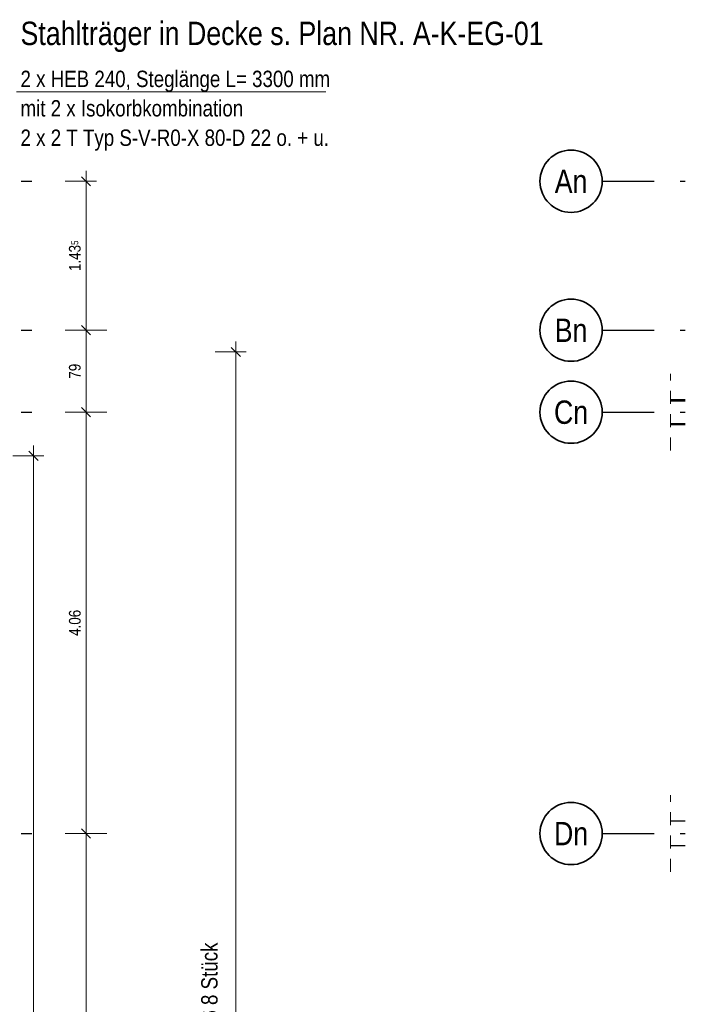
# Model space of a CAD drawing. Header units: millimetres. Extents: x 0 to 60.3, y -32.3 to 42.
# Tile 16 of 57: x 45.9 to 52.3, y -13.7 to -4.2. Entities that reach past the tile are written whole.
import ezdxf
from ezdxf.enums import TextEntityAlignment as Align

# ---------------------------------------------------------------- set-up
doc = ezdxf.new("R2010")
doc.units = ezdxf.units.MM
doc.linetypes.add('DASHDOTX2', pattern=[2, 1, -0.5, 0, -0.5])
doc.linetypes.add('HIDDEN', pattern=[0.375, 0.25, -0.125])
doc.layers.add('Achsen', color=7, linetype='Continuous', lineweight=20)
doc.styles.add('Arial Narrow', font='ARIALN.TTF')
doc.dimstyles.new('Arch_Strakon_dimstyle', dxfattribs={"dimtxt": 15.75, "dimasz": 1, "dimexe": 1.25, "dimexo": 0.0625, "dimgap": 1, "dimtad": 0, "dimdec": 4, "dimzin": 12, "dimdsep": 46, "dimtxsty": 'Arial Narrow', "dimblk": 'Arrowhead_Tick', "dimsah": 1, "dimcen": 0, "dimse1": 1, "dimse2": 1, "dimclrd": 6, "dimclrt": 2, "dimazin": 0, "dimtfac": 1, "dimtdec": 4, "dimtmove": 0, "dimatfit": 3, "dimldrblk": 'NONE', "dimfxl": 1, "dimtvp": 1, "dimtolj": 1, "dimtzin": 0, "dimlwd": 13, "dimarcsym": 2})

# ---------------------------------------------------------------- blocks, each defined once
blk = doc.blocks.new('Arrowhead_Tick')
at = {"color": 0, "linetype": 'Continuous', "lineweight": -2}
for p, q in [((0, 20), (0, -10)), ((-1, 0), (0, 0)), ((10, 0), (0, 0))]:
    blk.add_line(p, q, dxfattribs=at)
at = {"color": 2, "linetype": 'Continuous', "lineweight": 35}
blk.add_line((4.42, 4.42), (-4.42, -4.42), dxfattribs=at)
blk = doc.blocks.new('*D327')
at = {"layer": 'Achsen', "color": 6, "linetype": 'Continuous', "lineweight": 13}
blk.add_line((46.522, -16.1298), (46.522, -12.0898), dxfattribs=at)
at = {"layer": 'Defpoints', "color": 0}
for p in [(46.2295, -12.0798), (46.522, -12.0798), (46.2295, -16.1398)]:
    blk.add_point(p, dxfattribs=at)
at = {"layer": 'Achsen', "color": 6, "lineweight": 13, "xscale": 0.01, "yscale": 0.01, "zscale": 0.01}
for p, rotation in [((46.522, -12.0798), 90), ((46.522, -16.1398), 270)]:
    blk.add_blockref('Arrowhead_Tick', p, dxfattribs=dict(at, rotation=rotation))
at = {"layer": 'Achsen', "color": 3, "lineweight": 35, "insert": (46.4146, -14.1098), "char_height": 0.1125, "attachment_point": 5, "rotation": 90, "style": 'Arial Narrow'}
blk.add_mtext('\\A1;4.06', dxfattribs=at)
blk = doc.blocks.new('_None')
blk = doc.blocks.new('*D328')
at = {"layer": 'Achsen', "color": 6, "linetype": 'Continuous', "lineweight": 13}
blk.add_line((46.522, -12.0698), (46.522, -8.0298), dxfattribs=at)
at = {"layer": 'Defpoints', "color": 0}
for p in [(46.2295, -8.0198), (46.522, -8.0198), (46.2295, -12.0798)]:
    blk.add_point(p, dxfattribs=at)
at = {"layer": 'Achsen', "color": 6, "lineweight": 13, "xscale": 0.01, "yscale": 0.01, "zscale": 0.01}
for p, rotation in [((46.522, -8.0198), 90), ((46.522, -12.0798), 270)]:
    blk.add_blockref('Arrowhead_Tick', p, dxfattribs=dict(at, rotation=rotation))
at = {"layer": 'Achsen', "color": 3, "lineweight": 35, "insert": (46.4146, -10.0498), "char_height": 0.1125, "attachment_point": 5, "rotation": 90, "style": 'Arial Narrow'}
blk.add_mtext('\\A1;4.06', dxfattribs=at)
blk = doc.blocks.new('*D329')
at = {"layer": 'Achsen', "color": 6, "linetype": 'Continuous', "lineweight": 13}
blk.add_line((46.522, -8.0098), (46.522, -7.2398), dxfattribs=at)
at = {"layer": 'Defpoints', "color": 0}
for p in [(46.2295, -7.2298), (46.522, -7.2298), (46.2295, -8.0198)]:
    blk.add_point(p, dxfattribs=at)
at = {"layer": 'Achsen', "color": 6, "lineweight": 13, "xscale": 0.01, "yscale": 0.01, "zscale": 0.01}
for p, rotation in [((46.522, -7.2298), 90), ((46.522, -8.0198), 270)]:
    blk.add_blockref('Arrowhead_Tick', p, dxfattribs=dict(at, rotation=rotation))
at = {"layer": 'Achsen', "color": 3, "lineweight": 35, "insert": (46.4146, -7.6248), "char_height": 0.1125, "attachment_point": 5, "rotation": 90, "style": 'Arial Narrow'}
blk.add_mtext('\\A1;79', dxfattribs=at)
blk = doc.blocks.new('*D330')
at = {"layer": 'Achsen', "color": 6, "linetype": 'Continuous', "lineweight": 13}
blk.add_line((46.522, -7.2198), (46.522, -5.8048), dxfattribs=at)
at = {"layer": 'Defpoints', "color": 0}
for p in [(46.2295, -5.7948), (46.522, -5.7948), (46.2295, -7.2298)]:
    blk.add_point(p, dxfattribs=at)
at = {"layer": 'Achsen', "color": 6, "lineweight": 13, "xscale": 0.01, "yscale": 0.01, "zscale": 0.01}
for p, rotation in [((46.522, -5.7948), 90), ((46.522, -7.2298), 270)]:
    blk.add_blockref('Arrowhead_Tick', p, dxfattribs=dict(at, rotation=rotation))
at = {"layer": 'Achsen', "color": 3, "lineweight": 35, "insert": (46.4146, -6.5123), "char_height": 0.1125, "attachment_point": 5, "rotation": 90, "style": 'Arial Narrow'}
blk.add_mtext('\\A1;1.43{\\A1;\\H.6x;\\S5;}', dxfattribs=at)
blk = doc.blocks.new('*D346')
at = {"layer": 'Achsen', "color": 6, "linetype": 'Continuous', "lineweight": 13}
blk.add_line((40.8159, -8.4298), (40.8159, -7.2398), dxfattribs=at)
at = {"layer": 'Defpoints', "color": 0}
for p in [(40.8159, -7.2298), (46.2295, -7.2298), (43.4516, -8.4398)]:
    blk.add_point(p, dxfattribs=at)
at = {"layer": 'Achsen', "color": 6, "lineweight": 13, "xscale": 0.01, "yscale": 0.01, "zscale": 0.01}
for p, rotation in [((40.8159, -7.2298), 90), ((40.8159, -8.4398), 270)]:
    blk.add_blockref('Arrowhead_Tick', p, dxfattribs=dict(at, rotation=rotation))
at = {"layer": 'Achsen', "color": 2, "lineweight": 35, "insert": (40.6868, -7.8348), "char_height": 0.1575, "attachment_point": 5, "rotation": 90, "style": 'Arial Narrow'}
blk.add_mtext('\\A1;1.21', dxfattribs=at)
blk = doc.blocks.new('*D358')
at = {"layer": 'Achsen', "color": 6, "linetype": 'Continuous', "lineweight": 13}
blk.add_line((46.0159, -24.5898), (46.0159, -8.4498), dxfattribs=at)
at = {"layer": 'Defpoints', "color": 0}
for p in [(43.4516, -8.4398), (46.0159, -8.4398), (43.4514, -24.5998)]:
    blk.add_point(p, dxfattribs=at)
at = {"layer": 'Achsen', "color": 6, "lineweight": 13, "xscale": 0.01, "yscale": 0.01, "zscale": 0.01}
for p, rotation in [((46.0159, -8.4398), 90), ((46.0159, -24.5998), 270)]:
    blk.add_blockref('Arrowhead_Tick', p, dxfattribs=dict(at, rotation=rotation))
at = {"layer": 'Achsen', "color": 2, "lineweight": 35, "insert": (45.8855, -16.5198), "char_height": 0.1575, "attachment_point": 5, "rotation": 90, "style": 'Arial Narrow'}
blk.add_mtext('\\A1;16.16', dxfattribs=at)
blk = doc.blocks.new('*D418')
at = {"layer": 'Achsen', "color": 6, "linetype": 'Continuous', "lineweight": 13}
blk.add_line((47.9659, -24.5898), (47.9659, -7.4497), dxfattribs=at)
at = {"layer": 'Defpoints', "color": 0}
for p in [(44.4418, -7.4397), (47.9659, -7.4397), (44.442, -24.5998)]:
    blk.add_point(p, dxfattribs=at)
at = {"layer": 'Achsen', "color": 6, "lineweight": 13, "xscale": 0.01, "yscale": 0.01, "zscale": 0.01}
for p, rotation in [((47.9659, -7.4397), 90), ((47.9659, -24.5998), 270)]:
    blk.add_blockref('Arrowhead_Tick', p, dxfattribs=dict(at, rotation=rotation))
blk = doc.blocks.new('*D420')
at = {"color": 6, "linetype": 'Continuous', "lineweight": 13}
blk.add_line((45.1659, -8.4298), (45.1659, -8.0298), dxfattribs=at)
at = {"layer": 'Defpoints', "color": 0}
for p in [(45.1659, -8.0198), (46.2295, -8.0198), (43.4516, -8.4398)]:
    blk.add_point(p, dxfattribs=at)
at = {"color": 6, "lineweight": 13, "xscale": 0.01, "yscale": 0.01, "zscale": 0.01}
for p, rotation in [((45.1659, -8.0198), 90), ((45.1659, -8.4398), 270)]:
    blk.add_blockref('Arrowhead_Tick', p, dxfattribs=dict(at, rotation=rotation))
at = {"color": 2, "lineweight": 35, "insert": (45.0368, -8.2298), "char_height": 0.1575, "attachment_point": 5, "rotation": 90, "style": 'Arial Narrow'}
blk.add_mtext('\\A1;42', dxfattribs=at)
blk = doc.blocks.new('*D421')
at = {"color": 6, "linetype": 'Continuous', "lineweight": 13}
blk.add_line((45.1659, -8.0098), (45.1659, -7.2398), dxfattribs=at)
at = {"layer": 'Defpoints', "color": 0}
for p in [(45.1659, -7.2298), (46.2295, -7.2298), (46.2295, -8.0198)]:
    blk.add_point(p, dxfattribs=at)
at = {"color": 6, "lineweight": 13, "xscale": 0.01, "yscale": 0.01, "zscale": 0.01}
for p, rotation in [((45.1659, -7.2298), 90), ((45.1659, -8.0198), 270)]:
    blk.add_blockref('Arrowhead_Tick', p, dxfattribs=dict(at, rotation=rotation))
at = {"color": 2, "lineweight": 35, "insert": (45.0355, -7.6248), "char_height": 0.1575, "attachment_point": 5, "rotation": 90, "style": 'Arial Narrow'}
blk.add_mtext('\\A1;79', dxfattribs=at)

msp = doc.modelspace()

# ---------------------------------------------------------------- linework, layer by layer
at = {"color": 5, "linetype": 'HIDDEN', "lineweight": 18, "ltscale": 0.5}
for p, q in [((52.155575, -8.389833), (52.155575, -7.649833)), ((52.155575, -12.449839), (52.155575, -11.709839))]:
    msp.add_line(p, q, dxfattribs=at)
at = {"color": 4, "linetype": 'Continuous', "lineweight": 50}
for p, q in [((52.298193, -7.90592), (52.155575, -7.90592)), ((52.298193, -8.133746), (52.155575, -8.133746))]:
    msp.add_line(p, q, dxfattribs=at)
at = {"layer": 'Achsen', "color": 5, "linetype": 'Continuous', "lineweight": 18}
msp.add_line((48.83223, -4.932174), (45.850866, -4.932174), dxfattribs=at)
at = {"layer": 'Achsen', "color": 3, "linetype": 'DASHDOTX2', "lineweight": 25, "ltscale": 0.5}
for p, q in [((34.148213, -5.794833), (46.229506, -5.794833)), ((51.497117, -5.794833), (52.298193, -5.794833)), ((34.148213, -7.229833), (46.229506, -7.229833)), ((51.497117, -7.229833), (52.298193, -7.229833)), ((34.148213, -8.019833), (46.229506, -8.019833)), ((51.497117, -8.019833), (52.298193, -8.019833)), ((34.148213, -12.079833), (46.229506, -12.079833)), ((51.497117, -12.079833), (52.298193, -12.079833))]:
    msp.add_line(p, q, dxfattribs=at)
at = {"layer": 'Achsen', "color": 3, "linetype": 'Continuous', "lineweight": 25}
for p, q in [((52.298193, -7.899833), (52.155575, -7.899833)), ((52.298193, -8.139833), (52.155575, -8.139833)), ((52.298193, -11.959839), (52.155575, -11.959839)), ((52.298193, -12.199839), (52.155575, -12.199839))]:
    msp.add_line(p, q, dxfattribs=at)
at = {"layer": 'Achsen', "color": 2, "linetype": 'Continuous', "lineweight": 35}
for centre in [(51.197117, -5.794833), (51.197117, -7.229833), (51.197117, -8.019833), (51.197117, -12.079833)]:
    msp.add_circle(centre, 0.3, dxfattribs=at)

# ---------------------------------------------------------------- texts
at = {"layer": 'Achsen', "color": 4, "lineweight": 50, "style": 'Arial Narrow'}
msp.add_text('Stahlträger in Decke s. Plan NR. A-K-EG-01', height=0.225, dxfattribs=at).set_placement((45.890693, -4.482073))
at = {"layer": 'Achsen', "color": 2, "lineweight": 35, "style": 'Arial Narrow'}
for s, p in [('2 x HEB 240, Steglänge L= 3300 mm', (45.890693, -4.886732)), ('mit 2 x Isokorbkombination', (45.890693, -5.170232)), ('2 x 2 T Typ S-V-R0-X 80-D 22 o. + u.', (45.890693, -5.453732))]:
    msp.add_text(s, height=0.1575, dxfattribs=at).set_placement(p)
at = {"layer": 'Achsen', "color": 4, "lineweight": 50, "style": 'Arial Narrow'}
for s, p in [('An', (51.197117, -5.795661)), ('Bn', (51.197117, -7.230661)), ('Cn', (51.197117, -8.019833)), ('Dn', (51.197117, -12.080661))]:
    msp.add_text(s, height=0.225, dxfattribs=at).set_placement(p, align=Align.MIDDLE_CENTER)
at = {"layer": 'Achsen', "color": 2, "lineweight": 35, "style": 'Arial Narrow'}
msp.add_text('Isokorb Typ SQ-V3-R0-X80-H280-L180-D16 8 Stück', height=0.1575, rotation=90, dxfattribs=at).set_placement((47.789684, -17.332112))

# ---------------------------------------------------------------- dimensions: what is measured, and where the dimension line sits
at = {"lineweight": 35}
for base, p1, p2, text, picture, middle in [((45.165915, -7.229833), (46.229506, -8.019833), (46.229506, -7.229833), '79', '*D421', (45.165915, -7.624833)), ((45.165915, -8.019833), (43.451607, -8.439833), (46.229506, -8.019833), '42', '*D420', (45.165915, -8.229833))]:
    dim = msp.add_linear_dim(base=base, p1=p1, p2=p2, angle=90, text=text, dimstyle='Arch_Strakon_dimstyle', override={"dimscale": 0.01, "dimtxt": 15.75, "dimasz": 1, "dimgap": 5, "dimtad": 1, "dimjust": 0, "dimtih": 0, "dimtoh": 0, "dimdec": 5, "dimdsep": 46, "dimtxsty": 'Arial Narrow', "dimclrd": 6, "dimclrt": 2, "dimtix": 1, "dimtofl": 255, "dimtmove": 0, "dimatfit": 2, "dimfxl": 0, "dimfxlon": 0, "dimtvp": 31.746032, "dimlwd": 13}, dxfattribs=at)
    dim.commit()
    dim.dimension.update_dxf_attribs({"geometry": picture, "text_midpoint": middle, "dimtype": 160})
at = {"layer": 'Achsen', "lineweight": 35}
for base, p1, p2, text, override, picture, middle in [((46.522016, -5.794833), (46.229506, -7.229833), (46.229506, -5.794833), '1.43{\\A1;\\H.6x;\\S5;}', {"dimscale": 0.01, "dimtxt": 11.25, "dimasz": 1, "dimgap": 5, "dimtad": 1, "dimjust": 0, "dimtih": 0, "dimtoh": 0, "dimdec": 5, "dimdsep": 46, "dimtxsty": 'Arial Narrow', "dimclrd": 6, "dimclrt": 3, "dimtix": 1, "dimtofl": 255, "dimtmove": 0, "dimatfit": 2, "dimfxl": 0, "dimfxlon": 0, "dimtvp": 44.444444, "dimlwd": 13}, '*D330', (46.522016, -6.512333)), ((40.815915, -7.229833), (43.451607, -8.439833), (46.229506, -7.229833), '1.21', {"dimscale": 0.01, "dimtxt": 15.75, "dimasz": 1, "dimgap": 5, "dimtad": 1, "dimjust": 0, "dimtih": 0, "dimtoh": 0, "dimdec": 5, "dimdsep": 46, "dimtxsty": 'Arial Narrow', "dimclrd": 6, "dimclrt": 2, "dimtix": 1, "dimtofl": 255, "dimtmove": 0, "dimatfit": 2, "dimfxl": 0, "dimfxlon": 0, "dimtvp": 31.746032, "dimlwd": 13}, '*D346', (40.815915, -7.834833)), ((46.522016, -7.229833), (46.229506, -8.019833), (46.229506, -7.229833), '79', {"dimscale": 0.01, "dimtxt": 11.25, "dimasz": 1, "dimgap": 5, "dimtad": 1, "dimjust": 0, "dimtih": 0, "dimtoh": 0, "dimdec": 5, "dimdsep": 46, "dimtxsty": 'Arial Narrow', "dimclrd": 6, "dimclrt": 3, "dimtix": 1, "dimtofl": 255, "dimtmove": 0, "dimatfit": 2, "dimfxl": 0, "dimfxlon": 0, "dimtvp": 44.444444, "dimlwd": 13}, '*D329', (46.522016, -7.624833)), ((47.965915, -7.43968), (44.441962, -24.599833), (44.441812, -7.43968), ' ', {"dimscale": 0.01, "dimtxt": 15, "dimasz": 1, "dimgap": 5, "dimtad": 1, "dimjust": 0, "dimtih": 0, "dimtoh": 0, "dimdec": 5, "dimdsep": 46, "dimtxsty": 'Arial Narrow', "dimclrd": 6, "dimclrt": 2, "dimtix": 1, "dimtofl": 255, "dimtmove": 0, "dimatfit": 2, "dimfxl": 0, "dimfxlon": 0, "dimtvp": 33.333333, "dimlwd": 13}, '*D418', (47.965915, -16.019757)), ((46.522016, -8.019833), (46.229506, -12.079833), (46.229506, -8.019833), '4.06', {"dimscale": 0.01, "dimtxt": 11.25, "dimasz": 1, "dimgap": 5, "dimtad": 1, "dimjust": 0, "dimtih": 0, "dimtoh": 0, "dimdec": 5, "dimdsep": 46, "dimtxsty": 'Arial Narrow', "dimclrd": 6, "dimclrt": 3, "dimtix": 1, "dimtofl": 255, "dimtmove": 0, "dimatfit": 2, "dimfxl": 0, "dimfxlon": 0, "dimtvp": 44.444444, "dimlwd": 13}, '*D328', (46.522016, -10.049833)), ((46.015915, -8.439833), (43.451377, -24.599833), (43.451607, -8.439833), '16.16', {"dimscale": 0.01, "dimtxt": 15.75, "dimasz": 1, "dimgap": 5, "dimtad": 1, "dimjust": 0, "dimtih": 0, "dimtoh": 0, "dimdec": 5, "dimdsep": 46, "dimtxsty": 'Arial Narrow', "dimclrd": 6, "dimclrt": 2, "dimtix": 1, "dimtofl": 255, "dimtmove": 0, "dimatfit": 2, "dimfxl": 0, "dimfxlon": 0, "dimtvp": 31.746032, "dimlwd": 13}, '*D358', (46.015915, -16.519833)), ((46.522016, -12.079833), (46.229506, -16.139833), (46.229506, -12.079833), '4.06', {"dimscale": 0.01, "dimtxt": 11.25, "dimasz": 1, "dimgap": 5, "dimtad": 1, "dimjust": 0, "dimtih": 0, "dimtoh": 0, "dimdec": 5, "dimdsep": 46, "dimtxsty": 'Arial Narrow', "dimclrd": 6, "dimclrt": 3, "dimtix": 1, "dimtofl": 255, "dimtmove": 0, "dimatfit": 2, "dimfxl": 0, "dimfxlon": 0, "dimtvp": 44.444444, "dimlwd": 13}, '*D327', (46.522016, -14.109833))]:
    dim = msp.add_linear_dim(base=base, p1=p1, p2=p2, angle=90, text=text, dimstyle='Arch_Strakon_dimstyle', override=override, dxfattribs=at)
    dim.commit()
    dim.dimension.update_dxf_attribs({"geometry": picture, "text_midpoint": middle, "dimtype": 160})

doc.saveas('drawing.dxf')
